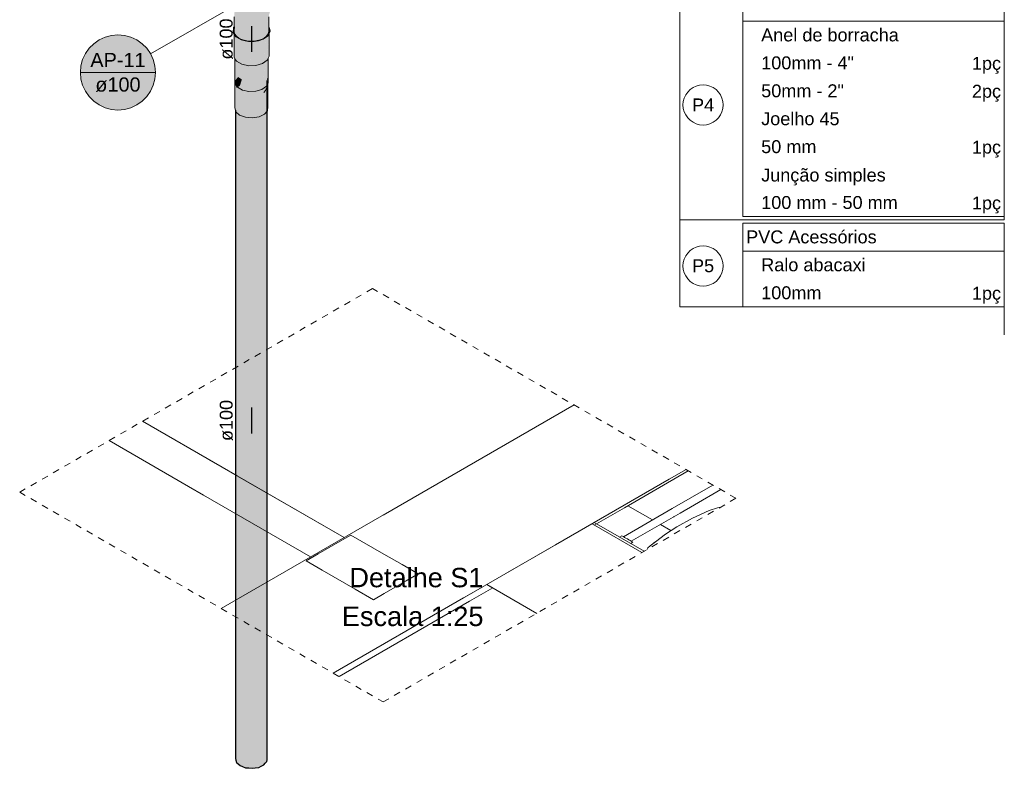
# Model space of a CAD drawing. Header units: millimetres. Extents: x -261 to 187, y -214 to 106.
# Tile 233 of 256: x -163 to -148, y -156 to -145. Entities that reach past the tile are written whole.
import ezdxf

# ---------------------------------------------------------------- set-up
doc = ezdxf.new("R2010")
doc.units = ezdxf.units.MM
doc.header["$LTSCALE"] = 0.005
doc.header["$MEASUREMENT"] = 0
doc.linetypes.add('JIS_02_2.0', pattern=[0.3, 0.2, -0.1])
doc.linetypes.add('NULL', pattern=[0])
doc.layers.get('0').update_dxf_attribs({"lineweight": 18})
for name, color, linetype, lineweight in [('AP-Colunas', 4, 'Continuous', 13), ('AP-Condutos', 4, 'Continuous', 25), ('AP-Conexões Ar condicionado', 9, 'Continuous', 18), ('AP-Indicação coluna', 5, 'Continuous', 13), ('AP-Sentido conduto', 9, 'Continuous', 30), ('AP-Textos conduto', 7, 'Continuous', 9), ('DI-Indicação peça', 7, 'Continuous', 15), ('DI-Tabelas', 7, 'Continuous', 13), ('DI-Títulos', 3, 'Continuous', 9), ('DI-Área do detalhe', 7, 'JIS_02_2.0', 9), ('IFC-Elemento terminal-Contorno', 9, 'Continuous', 5), ('IFC-Laje-Contorno', 9, 'Continuous', 5), ('IFC-Parede padrão-Contorno', 9, 'Continuous', 5), ('IFC-Parede-Contorno', 9, 'Continuous', 5), ('IFC-Pilar-Contorno', 9, 'Continuous', 5), ('IFC-Viga-Contorno', 9, 'Continuous', 5)]:
    doc.layers.add(name, color=color, linetype=linetype, lineweight=lineweight)
doc.styles.add('Arial', font='arial.ttf')

msp = doc.modelspace()

# ---------------------------------------------------------------- hatches: boundary and pattern name
at = {"layer": 'AP-Colunas', "linetype": 'Continuous'}
for points in [[(-159.706, -144.924), (-159.697, -144.965), (-159.67, -145.002), (-159.628, -145.034), (-159.572, -145.059), (-159.507, -145.075), (-159.437, -145.08), (-159.367, -145.075), (-159.302, -145.059), (-159.246, -145.034), (-159.204, -145.002), (-159.204, -144.78), (-159.246, -144.812), (-159.302, -144.837), (-159.367, -144.852), (-159.437, -144.857), (-159.367, -144.852), (-159.302, -144.837), (-159.246, -144.812), (-159.204, -144.78), (-159.177, -144.742), (-159.163, -144.66), (-159.185, -144.677), (-159.228, -144.73), (-159.282, -144.737), (-159.343, -144.793), (-159.282, -144.737), (-159.228, -144.73), (-159.185, -144.677), (-159.217, -144.641), (-159.185, -144.677), (-159.163, -144.66), (-159.143, -144.604), (-159.119, -144.556), (-159.125, -144.562), (-159.157, -144.619), (-159.161, -144.585), (-159.125, -144.562), (-159.112, -144.515), (-159.103, -144.443), (-159.133, -144.505), (-159.103, -144.443), (-159.179, -144.531), (-159.103, -144.443), (-159.107, -144.478), (-159.112, -144.515), (-159.085, -144.485), (-159.101, -144.503), (-159.112, -144.515), (-159.086, -144.498), (-159.09, -144.501), (-159.112, -144.515), (-159.091, -144.503), (-159.112, -144.515), (-159.113, -144.519), (-159.115, -144.526), (-159.117, -144.533), (-159.099, -144.517), (-159.098, -144.517), (-159.105, -144.518), (-159.098, -144.517), (-159.098, -144.516), (-159.103, -144.516), (-159.108, -144.515), (-159.103, -144.516), (-159.098, -144.516), (-159.095, -144.509), (-159.094, -144.508), (-159.092, -144.504), (-159.094, -144.508), (-159.095, -144.509), (-159.098, -144.516), (-159.098, -144.517), (-159.099, -144.517), (-159.117, -144.533), (-159.118, -144.536), (-159.099, -144.518), (-159.099, -144.518), (-159.099, -144.518), (-159.097, -144.516), (-159.091, -144.506), (-159.097, -144.516), (-159.099, -144.518), (-159.118, -144.536), (-159.1, -144.519), (-159.097, -144.517), (-159.095, -144.515), (-159.085, -144.505), (-159.085, -144.505), (-159.086, -144.502), (-159.085, -144.505), (-159.086, -144.502), (-159.087, -144.5), (-159.086, -144.502), (-159.085, -144.505), (-159.085, -144.501), (-159.085, -144.505), (-159.085, -144.505), (-159.095, -144.515), (-159.097, -144.517), (-159.085, -144.506), (-159.097, -144.517), (-159.1, -144.519), (-159.104, -144.527), (-159.113, -144.545), (-159.104, -144.527), (-159.1, -144.519), (-159.118, -144.536), (-159.125, -144.562), (-159.115, -144.55), (-159.069, -144.493), (-159.082, -144.502), (-159.084, -144.5), (-159.085, -144.499), (-159.084, -144.5), (-159.077, -144.495), (-159.077, -144.495), (-159.081, -144.496), (-159.077, -144.495), (-159.077, -144.495), (-159.084, -144.5), (-159.082, -144.502), (-159.077, -144.494), (-159.076, -144.494), (-159.077, -144.494), (-159.082, -144.502), (-159.069, -144.493), (-159.073, -144.494), (-159.073, -144.493), (-159.073, -144.494), (-159.069, -144.493), (-159.068, -144.492), (-159.068, -144.49), (-159.07, -144.491), (-159.071, -144.491), (-159.07, -144.491), (-159.072, -144.491), (-159.07, -144.491), (-159.068, -144.49), (-159.069, -144.49), (-159.069, -144.49), (-159.069, -144.49), (-159.071, -144.49), (-159.071, -144.49), (-159.072, -144.491), (-159.071, -144.49), (-159.071, -144.49), (-159.069, -144.49), (-159.071, -144.49), (-159.072, -144.489), (-159.074, -144.491), (-159.072, -144.489), (-159.071, -144.49), (-159.069, -144.49), (-159.071, -144.489), (-159.072, -144.489), (-159.073, -144.489), (-159.068, -144.49), (-159.059, -144.48), (-159.056, -144.453), (-159.059, -144.48), (-158.995, -144.427), (-158.976, -144.385), (-159.031, -144.389), (-158.976, -144.385), (-158.969, -144.332), (-158.976, -144.271), (-159.052, -144.339), (-158.976, -144.271), (-158.995, -144.207), (-159.034, -144.258), (-158.995, -144.207), (-159.025, -144.144), (-159.102, -144.213), (-159.103, -144.294), (-159.152, -144.397), (-159.103, -144.294), (-159.169, -144.346), (-159.235, -144.402), (-159.236, -144.498), (-159.281, -144.621), (-159.346, -144.715), (-159.416, -144.757), (-159.482, -144.799), (-159.507, -144.852), (-159.482, -144.799), (-159.416, -144.757), (-159.346, -144.715), (-159.281, -144.621), (-159.236, -144.498), (-159.235, -144.402), (-159.285, -144.47), (-159.322, -144.546), (-159.356, -144.632), (-159.397, -144.686), (-159.356, -144.632), (-159.322, -144.546), (-159.285, -144.47), (-159.36, -144.513), (-159.41, -144.614), (-159.467, -144.634), (-159.488, -144.717), (-159.554, -144.744), (-159.572, -144.837), (-159.554, -144.744), (-159.488, -144.717), (-159.467, -144.634), (-159.41, -144.614), (-159.36, -144.513), (-159.285, -144.47), (-159.235, -144.402), (-159.169, -144.346), (-159.103, -144.294), (-159.102, -144.213), (-159.222, -144.289), (-159.275, -144.366), (-159.327, -144.439), (-159.275, -144.366), (-159.222, -144.289), (-159.102, -144.213), (-159.025, -144.144), (-159.099, -144.134), (-159.173, -144.17), (-159.258, -144.232), (-159.297, -144.299), (-159.34, -144.37), (-159.396, -144.474), (-159.44, -144.555), (-159.396, -144.474), (-159.34, -144.37), (-159.297, -144.299), (-159.258, -144.232), (-159.329, -144.24), (-159.363, -144.313), (-159.408, -144.398), (-159.46, -144.481), (-159.494, -144.563), (-159.46, -144.481), (-159.408, -144.398), (-159.363, -144.313), (-159.329, -144.24), (-159.43, -144.334), (-159.473, -144.41), (-159.515, -144.492), (-159.54, -144.617), (-159.515, -144.492), (-159.473, -144.41), (-159.43, -144.334), (-159.329, -144.24), (-159.258, -144.232), (-159.173, -144.17), (-159.099, -144.134), (-159.025, -144.144), (-159.065, -144.086), (-159.182, -144.1), (-159.285, -144.175), (-159.182, -144.1), (-159.065, -144.086), (-159.111, -144.038), (-159.16, -144.002), (-159.207, -144.036), (-159.281, -144.09), (-159.337, -144.15), (-159.394, -144.209), (-159.442, -144.28), (-159.491, -144.351), (-159.528, -144.428), (-159.491, -144.351), (-159.442, -144.28), (-159.394, -144.209), (-159.337, -144.15), (-159.281, -144.09), (-159.207, -144.036), (-159.16, -144.002), (-159.209, -143.981), (-159.255, -143.976), (-159.297, -144.032), (-159.382, -144.119), (-159.297, -144.032), (-159.255, -143.976), (-159.275, -143.982), (-159.295, -143.989), (-159.31, -144.011), (-159.365, -144.053), (-159.43, -144.124), (-159.443, -144.175), (-159.499, -144.294), (-159.575, -144.407), (-159.565, -144.506), (-159.575, -144.407), (-159.624, -144.532), (-159.588, -144.584), (-159.612, -144.663), (-159.621, -144.754), (-159.612, -144.663), (-159.588, -144.584), (-159.624, -144.532), (-159.637, -144.61), (-159.624, -144.532), (-159.575, -144.407), (-159.499, -144.294), (-159.443, -144.175), (-159.499, -144.239), (-159.555, -144.321), (-159.499, -144.239), (-159.443, -144.175), (-159.43, -144.124), (-159.494, -144.189), (-159.566, -144.286), (-159.628, -144.41), (-159.63, -144.471), (-159.666, -144.548), (-159.668, -144.671), (-159.666, -144.548), (-159.63, -144.471), (-159.628, -144.41), (-159.669, -144.495), (-159.628, -144.41), (-159.566, -144.286), (-159.494, -144.189), (-159.43, -144.124), (-159.365, -144.053), (-159.363, -144.052), (-159.31, -144.011), (-159.353, -144.034), (-159.31, -144.011), (-159.295, -143.989), (-159.349, -144.026), (-159.382, -144.049), (-159.465, -144.133), (-159.382, -144.049), (-159.436, -144.097), (-159.485, -144.148), (-159.539, -144.218), (-159.606, -144.326), (-159.662, -144.453), (-159.694, -144.576), (-159.694, -144.644), (-159.694, -144.576), (-159.706, -144.702), (-159.697, -144.742), (-159.67, -144.78), (-159.628, -144.812), (-159.652, -144.793), (-159.666, -144.808), (-159.652, -144.793), (-159.67, -144.78), (-159.67, -144.813), (-159.67, -144.78), (-159.692, -144.755), (-159.694, -144.774), (-159.688, -144.833), (-159.694, -144.774), (-159.697, -144.809), (-159.697, -144.844), (-159.697, -144.809), (-159.701, -144.848), (-159.702, -144.863), (-159.701, -144.848), (-159.697, -144.809), (-159.694, -144.774), (-159.692, -144.755), (-159.67, -144.78), (-159.692, -144.75), (-159.697, -144.742), (-159.703, -144.85), (-159.705, -144.893), (-159.703, -144.85), (-159.697, -144.742), (-159.702, -144.72), (-159.705, -144.751), (-159.702, -144.72), (-159.706, -144.702), (-159.706, -144.764), (-159.706, -144.854), (-159.706, -144.911)], [(-159.168, -144.924), (-159.168, -144.892), (-159.168, -144.851), (-159.168, -144.702), (-159.177, -144.742), (-159.172, -144.834), (-159.177, -144.742), (-159.192, -144.763), (-159.182, -144.797), (-159.177, -144.818), (-159.182, -144.797), (-159.177, -144.859), (-159.173, -144.871), (-159.17, -144.885), (-159.173, -144.871), (-159.177, -144.859), (-159.182, -144.797), (-159.185, -144.789), (-159.186, -144.796), (-159.185, -144.789), (-159.186, -144.784), (-159.192, -144.763), (-159.189, -144.795), (-159.187, -144.807), (-159.189, -144.795), (-159.192, -144.763), (-159.2, -144.774), (-159.193, -144.798), (-159.191, -144.806), (-159.193, -144.798), (-159.2, -144.774), (-159.195, -144.821), (-159.189, -144.815), (-159.195, -144.821), (-159.19, -144.824), (-159.186, -144.827), (-159.181, -144.844), (-159.186, -144.827), (-159.19, -144.824), (-159.195, -144.821), (-159.197, -144.863), (-159.195, -144.821), (-159.2, -144.774), (-159.204, -144.78), (-159.201, -144.849), (-159.204, -144.78), (-159.204, -144.86), (-159.202, -144.894), (-159.204, -144.86), (-159.204, -144.905), (-159.204, -145.002), (-159.177, -144.965)]]:
    msp.add_hatch(color=4, dxfattribs=at).paths.add_polyline_path(points)
at = {"layer": 'AP-Condutos', "linetype": 'Continuous'}
for points in [[(-159.192, -156.159), (-159.192, -145.686), (-159.197, -156.219), (-159.194, -156.192)], [(-159.667, -145.783), (-159.616, -146.225), (-159.614, -145.851)], [(-159.424, -145.869), (-159.424, -146.264), (-159.328, -146.249)], [(-159.686, -146.162), (-159.686, -156.174), (-159.67, -146.199), (-159.67, -146.176), (-159.671, -146.175), (-159.679, -146.169), (-159.686, -146.143)], [(-159.67, -146.176), (-159.686, -156.174), (-159.679, -156.201), (-159.67, -156.233), (-159.67, -146.177), (-159.67, -146.176)], [(-159.198, -146.166), (-159.199, -146.167), (-159.244, -156.272), (-159.223, -156.248), (-159.197, -156.219), (-159.197, -146.164)], [(-159.199, -146.192), (-159.199, -146.167), (-159.236, -146.209), (-159.244, -146.213), (-159.244, -146.218), (-159.244, -156.272)], [(-159.197, -156.219), (-159.192, -146.159), (-159.197, -146.164)], [(-159.67, -146.202), (-159.67, -156.233), (-159.616, -146.225), (-159.616, -146.222), (-159.62, -146.221), (-159.67, -146.177)], [(-159.615, -146.223), (-159.616, -146.222), (-159.67, -156.233), (-159.644, -156.256), (-159.613, -156.283), (-159.53, -146.254), (-159.613, -146.223)], [(-159.528, -146.255), (-159.53, -146.254), (-159.613, -156.283), (-159.574, -156.298), (-159.527, -156.316), (-159.48, -156.32), (-159.424, -156.325), (-159.424, -146.264), (-159.427, -146.264), (-159.428, -146.264), (-159.527, -146.255)], [(-159.327, -146.249), (-159.328, -146.249), (-159.424, -146.264), (-159.424, -156.325), (-159.379, -156.318), (-159.324, -156.31), (-159.324, -146.249)], [(-159.246, -146.213), (-159.247, -146.214), (-159.324, -156.31), (-159.288, -156.293), (-159.244, -156.272), (-159.244, -146.213)], [(-159.247, -146.237), (-159.247, -146.214), (-159.32, -146.248), (-159.324, -146.249), (-159.324, -146.25), (-159.324, -156.31)]]:
    msp.add_hatch(color=151, dxfattribs=at).paths.add_polyline_path(points)
at = {"layer": 'AP-Conexões Ar condicionado', "linetype": 'Continuous'}
for points in [[(-159.713, -144.894), (-159.707, -144.866), (-159.716, -144.865), (-159.717, -144.879), (-159.722, -144.931), (-159.722, -144.934), (-159.719, -144.934), (-159.708, -144.933), (-159.707, -144.921), (-159.72, -144.932), (-159.707, -144.921), (-159.706, -144.911), (-159.702, -144.867), (-159.706, -144.866), (-159.707, -144.866), (-159.721, -144.931)], [(-159.164, -144.916), (-159.168, -144.916), (-159.225, -144.955), (-159.229, -144.969), (-159.189, -144.981), (-159.437, -144.908), (-159.705, -144.932), (-159.707, -144.933), (-159.707, -144.951), (-159.707, -144.951), (-159.707, -144.951), (-159.707, -144.956), (-159.704, -144.955), (-159.7, -144.954), (-159.704, -144.955), (-159.697, -144.965), (-159.704, -144.955), (-159.707, -144.956), (-159.695, -144.974), (-159.691, -144.973), (-159.695, -144.974), (-159.683, -144.993), (-159.681, -144.994), (-159.683, -144.993), (-159.679, -144.998), (-159.676, -144.997), (-159.674, -144.997), (-159.676, -144.997), (-159.67, -145.002), (-159.676, -144.997), (-159.679, -144.998), (-159.669, -145.004), (-159.663, -145.007), (-159.668, -145.004), (-159.663, -145.007), (-159.679, -144.998), (-159.707, -144.956), (-159.707, -144.964), (-159.707, -144.956), (-159.707, -144.951), (-159.707, -144.933), (-159.719, -144.934), (-159.722, -144.934), (-159.722, -144.946), (-159.707, -144.968), (-159.679, -145.01), (-159.67, -145.015), (-159.595, -145.059), (-159.628, -145.034), (-159.632, -145.031), (-159.628, -145.034), (-159.595, -145.059), (-159.594, -145.049), (-159.595, -145.059), (-159.594, -145.059), (-159.594, -145.049), (-159.594, -145.047), (-159.594, -145.049), (-159.594, -145.054), (-159.572, -145.059), (-159.57, -145.059), (-159.572, -145.059), (-159.594, -145.054), (-159.594, -145.059), (-159.563, -145.063), (-159.549, -145.064), (-159.594, -145.059), (-159.535, -145.072), (-159.517, -145.074), (-159.507, -145.075), (-159.517, -145.074), (-159.535, -145.072), (-159.482, -145.084), (-159.482, -145.08), (-159.482, -145.076), (-159.482, -145.083), (-159.469, -145.082), (-159.476, -145.077), (-159.482, -145.072), (-159.476, -145.077), (-159.469, -145.082), (-159.445, -145.079), (-159.469, -145.082), (-159.482, -145.083), (-159.482, -145.084), (-159.411, -145.082), (-159.436, -145.08), (-159.437, -145.08), (-159.436, -145.08), (-159.411, -145.082), (-159.422, -145.079), (-159.363, -145.068), (-159.422, -145.079), (-159.411, -145.082), (-159.396, -145.081), (-159.363, -145.08), (-159.367, -145.075), (-159.363, -145.08), (-159.363, -145.074), (-159.363, -145.074), (-159.363, -145.08), (-159.321, -145.064), (-159.363, -145.08), (-159.327, -145.07), (-159.317, -145.063), (-159.256, -145.037), (-159.317, -145.063), (-159.327, -145.07), (-159.256, -145.049), (-159.302, -145.059), (-159.256, -145.049), (-159.256, -145.048), (-159.256, -145.039), (-159.256, -145.042), (-159.246, -145.034), (-159.256, -145.042), (-159.256, -145.049), (-159.232, -145.028), (-159.234, -145.029), (-159.232, -145.028), (-159.213, -145.009), (-159.232, -145.028), (-159.206, -145.005), (-159.204, -145.002), (-159.2, -144.997), (-159.204, -145.002), (-159.206, -145.005), (-159.193, -144.994), (-159.181, -144.983), (-159.177, -144.965), (-159.181, -144.983), (-159.176, -144.963), (-159.181, -144.983), (-159.168, -144.955), (-159.164, -144.948), (-159.163, -144.946), (-159.164, -144.947), (-159.167, -144.951), (-159.168, -144.952), (-159.167, -144.951), (-159.164, -144.947), (-159.163, -144.946), (-159.15, -144.917), (-159.164, -144.916), (-159.168, -144.929)], [(-159.716, -144.865), (-159.706, -144.866), (-159.706, -144.854)], [(-159.707, -144.933), (-159.707, -144.921), (-159.708, -144.933)], [(-159.706, -144.92), (-159.707, -144.921), (-159.707, -144.951), (-159.707, -144.951), (-159.706, -144.952), (-159.686, -144.98), (-159.706, -144.923), (-159.706, -144.922), (-159.706, -144.923), (-159.686, -144.98), (-159.67, -145.003), (-159.669, -145.003), (-159.667, -144.982), (-159.668, -145.004), (-159.667, -145.005), (-159.61, -145.042), (-159.609, -145.042), (-159.591, -145.05), (-159.586, -145.053), (-159.554, -145.063), (-159.503, -145.075), (-159.586, -145.028), (-159.503, -145.075), (-159.495, -145.075), (-159.487, -145.076), (-159.48, -145.077), (-159.437, -145.08), (-159.48, -145.052), (-159.437, -145.08), (-159.391, -145.076), (-159.374, -145.075), (-159.367, -145.075), (-159.367, -145.074), (-159.367, -145.048), (-159.367, -145.074), (-159.364, -145.074), (-159.31, -145.061), (-159.289, -145.053), (-159.272, -145.045), (-159.265, -145.043), (-159.246, -145.034), (-159.229, -145.021), (-159.265, -145.018), (-159.229, -145.021), (-159.204, -145.002), (-159.198, -144.994), (-159.194, -144.988), (-159.179, -144.968), (-159.177, -144.965), (-159.177, -144.965), (-159.168, -144.924), (-159.167, -144.951), (-159.165, -144.913), (-159.168, -144.918), (-159.165, -144.913), (-159.164, -144.904), (-159.168, -144.892), (-159.213, -144.903), (-159.168, -144.904), (-159.168, -144.911), (-159.168, -144.904), (-159.213, -144.903), (-159.226, -144.958), (-159.194, -144.967), (-159.437, -144.896), (-159.701, -144.855), (-159.706, -144.911), (-159.707, -144.921)], [(-159.164, -144.96), (-159.15, -144.929), (-159.15, -144.917), (-159.164, -144.948), (-159.164, -144.954), (-159.164, -144.948), (-159.181, -144.983), (-159.256, -145.049), (-159.181, -144.995)], [(-159.166, -144.965), (-159.164, -144.904), (-159.168, -144.969), (-159.179, -145.138), (-159.194, -145.374), (-159.179, -145.342), (-159.164, -145.31), (-159.164, -144.96), (-159.164, -144.904)], [(-159.164, -144.863), (-159.168, -144.851), (-159.168, -144.863), (-159.168, -144.892), (-159.164, -144.904), (-159.164, -144.91), (-159.164, -144.907), (-159.164, -144.91), (-159.164, -144.916), (-159.161, -144.916), (-159.162, -144.9), (-159.161, -144.916), (-159.15, -144.917), (-159.158, -144.884)], [(-159.707, -145.327), (-159.707, -144.994), (-159.706, -144.975), (-159.706, -144.969), (-159.707, -144.968), (-159.707, -144.974), (-159.707, -144.994)], [(-159.706, -145.319), (-159.706, -144.969), (-159.707, -145.327)], [(-159.707, -145.327), (-159.693, -145.349), (-159.667, -145.388), (-159.667, -145.018), (-159.668, -145.017), (-159.669, -145.016), (-159.667, -144.982), (-159.671, -145.015), (-159.693, -145.204)], [(-159.706, -144.995), (-159.706, -145.319), (-159.671, -145.022), (-159.676, -145.012), (-159.679, -145.01), (-159.681, -145.009), (-159.679, -145.01), (-159.699, -144.981), (-159.706, -144.969), (-159.706, -144.975)], [(-159.671, -145.022), (-159.671, -145.015), (-159.674, -145.013), (-159.676, -145.012)], [(-159.667, -145.043), (-159.667, -145.388), (-159.593, -145.06), (-159.594, -145.06), (-159.594, -145.059), (-159.594, -145.059), (-159.595, -145.059), (-159.594, -145.059), (-159.594, -145.059), (-159.595, -145.059), (-159.667, -145.018)], [(-159.593, -145.06), (-159.667, -145.388), (-159.586, -145.435), (-159.586, -145.061)], [(-159.593, -145.06), (-159.593, -145.06), (-159.594, -145.059)], [(-159.594, -145.06), (-159.594, -145.059), (-159.594, -145.059)], [(-159.586, -145.435), (-159.492, -145.094), (-159.489, -145.083), (-159.535, -145.072), (-159.543, -145.072), (-159.535, -145.072), (-159.548, -145.07), (-159.548, -145.071), (-159.548, -145.07), (-159.586, -145.061), (-159.586, -145.069)], [(-159.489, -145.083), (-159.586, -145.435), (-159.48, -145.458)], [(-159.489, -145.084), (-159.48, -145.458), (-159.48, -145.085), (-159.48, -145.084), (-159.482, -145.084), (-159.489, -145.083)], [(-159.377, -145.084), (-159.376, -145.081), (-159.411, -145.082), (-159.48, -145.084), (-159.48, -145.458)], [(-159.376, -145.081), (-159.48, -145.458), (-159.367, -145.455), (-159.367, -145.081)], [(-159.274, -145.054), (-159.367, -145.455), (-159.265, -145.425), (-159.265, -145.052)], [(-159.279, -145.078), (-159.274, -145.054), (-159.327, -145.07), (-159.363, -145.08), (-159.35, -145.08), (-159.345, -145.08), (-159.35, -145.08), (-159.363, -145.08), (-159.364, -145.08), (-159.367, -145.081), (-159.367, -145.082), (-159.367, -145.088), (-159.367, -145.455)], [(-159.2, -145.009), (-159.265, -145.425), (-159.194, -145.374), (-159.194, -145.005), (-159.198, -145.008)], [(-159.265, -145.425), (-159.204, -145.034), (-159.201, -145.014), (-159.2, -145.009), (-159.217, -145.021), (-159.218, -145.022), (-159.256, -145.049), (-159.232, -145.042), (-159.22, -145.038), (-159.232, -145.042), (-159.256, -145.049), (-159.265, -145.052), (-159.265, -145.056), (-159.265, -145.088)], [(-159.17, -144.987), (-159.168, -144.969), (-159.181, -144.995), (-159.177, -144.993), (-159.181, -144.995), (-159.184, -144.998), (-159.187, -145), (-159.187, -145.008), (-159.187, -145), (-159.194, -145.024), (-159.194, -145.039), (-159.194, -145.374)], [(-159.194, -145.024), (-159.187, -145), (-159.194, -145.005)], [(-159.693, -145.732), (-159.687, -145.683), (-159.683, -145.644), (-159.656, -145.403), (-159.655, -145.395), (-159.662, -145.391), (-159.667, -145.388), (-159.691, -145.374), (-159.692, -145.374), (-159.691, -145.374), (-159.667, -145.388), (-159.692, -145.35), (-159.692, -145.349), (-159.692, -145.373), (-159.688, -145.659), (-159.692, -145.373), (-159.692, -145.373), (-159.692, -145.373), (-159.692, -145.349), (-159.693, -145.349), (-159.693, -145.373), (-159.693, -145.675), (-159.693, -145.695)], [(-159.687, -145.683), (-159.693, -145.732), (-159.686, -145.742), (-159.654, -145.79), (-159.578, -145.834), (-159.578, -145.448), (-159.578, -145.461), (-159.578, -145.834), (-159.523, -145.459), (-159.522, -145.449), (-159.573, -145.437), (-159.578, -145.436), (-159.58, -145.436), (-159.586, -145.465), (-159.58, -145.438), (-159.58, -145.436), (-159.586, -145.435), (-159.596, -145.433), (-159.586, -145.435), (-159.597, -145.429), (-159.61, -145.429), (-159.597, -145.429), (-159.612, -145.42), (-159.635, -145.406), (-159.615, -145.428), (-159.635, -145.406), (-159.617, -145.428), (-159.615, -145.43), (-159.617, -145.428), (-159.618, -145.428), (-159.617, -145.428), (-159.635, -145.406), (-159.654, -145.395), (-159.654, -145.419), (-159.654, -145.553), (-159.654, -145.612), (-159.654, -145.553), (-159.654, -145.395), (-159.655, -145.395), (-159.675, -145.618), (-159.679, -145.665), (-159.686, -145.68), (-159.679, -145.665), (-159.675, -145.618), (-159.655, -145.395), (-159.655, -145.395), (-159.683, -145.644), (-159.686, -145.669)], [(-159.209, -145.385), (-159.275, -145.825), (-159.207, -145.776), (-159.207, -145.383)], [(-159.213, -145.409), (-159.209, -145.385), (-159.265, -145.425), (-159.275, -145.428), (-159.275, -145.431), (-159.275, -145.825)], [(-159.192, -145.743), (-159.189, -145.658), (-159.182, -145.408), (-159.18, -145.344), (-159.181, -145.347), (-159.182, -145.357), (-159.192, -145.52), (-159.189, -145.657), (-159.192, -145.52), (-159.197, -145.618), (-159.192, -145.646), (-159.197, -145.618), (-159.207, -145.776)], [(-159.182, -145.366), (-159.181, -145.347), (-159.194, -145.374), (-159.207, -145.383), (-159.207, -145.402), (-159.207, -145.776)], [(-159.182, -145.693), (-159.182, -145.408), (-159.189, -145.658), (-159.192, -145.743), (-159.182, -145.723)], [(-159.179, -145.716), (-159.179, -145.711), (-159.179, -145.707), (-159.179, -145.342), (-159.179, -145.343), (-159.182, -145.694), (-159.182, -145.723), (-159.181, -145.72)], [(-159.18, -145.344), (-159.182, -145.408), (-159.182, -145.723), (-159.179, -145.343)], [(-159.48, -145.458), (-159.522, -145.449), (-159.578, -145.834)], [(-159.48, -145.458), (-159.578, -145.834), (-159.478, -145.856), (-159.37, -145.853), (-159.37, -145.455), (-159.373, -145.455), (-159.478, -145.458)], [(-159.282, -145.452), (-159.277, -145.428), (-159.367, -145.455), (-159.37, -145.455), (-159.37, -145.456), (-159.37, -145.853)], [(-159.277, -145.428), (-159.37, -145.853), (-159.275, -145.825), (-159.275, -145.428)], [(-159.696, -146.107), (-159.693, -145.737), (-159.693, -145.731), (-159.694, -145.731), (-159.693, -145.731), (-159.693, -145.71), (-159.693, -145.712), (-159.693, -145.711), (-159.693, -145.711), (-159.693, -145.709), (-159.693, -145.701), (-159.693, -145.701), (-159.693, -145.695), (-159.696, -145.701), (-159.696, -145.728), (-159.696, -145.73)], [(-159.696, -146.107), (-159.693, -146.056), (-159.693, -146.049), (-159.686, -145.907), (-159.68, -145.781), (-159.686, -145.907), (-159.686, -146.143), (-159.679, -146.169), (-159.679, -145.783), (-159.679, -146.169), (-159.637, -145.918), (-159.675, -145.778), (-159.679, -145.776), (-159.679, -145.784), (-159.679, -145.762), (-159.679, -145.776), (-159.675, -145.778), (-159.637, -145.918), (-159.662, -145.785), (-159.637, -145.918), (-159.624, -145.836), (-159.62, -145.814), (-159.62, -145.825), (-159.62, -146.221), (-159.598, -145.83), (-159.62, -146.221), (-159.533, -145.86), (-159.53, -145.848), (-159.53, -145.858), (-159.53, -146.254), (-159.504, -145.857), (-159.53, -146.254), (-159.426, -145.868), (-159.424, -145.858), (-159.424, -145.869), (-159.424, -146.264), (-159.322, -145.851), (-159.32, -145.842), (-159.362, -145.853), (-159.32, -145.842), (-159.32, -145.857), (-159.32, -145.962), (-159.32, -146.052), (-159.32, -146.248), (-159.258, -145.918), (-159.272, -145.901), (-159.312, -145.851), (-159.272, -145.901), (-159.258, -145.918), (-159.32, -146.248), (-159.236, -146.209), (-159.236, -145.871), (-159.236, -145.858), (-159.236, -145.803), (-159.25, -145.874), (-159.238, -145.814), (-159.236, -145.803), (-159.236, -145.84), (-159.236, -145.858), (-159.236, -145.86), (-159.232, -145.853), (-159.234, -145.834), (-159.232, -145.853), (-159.236, -145.86), (-159.236, -145.871), (-159.236, -146.055), (-159.2, -145.835), (-159.229, -145.854), (-159.2, -145.835), (-159.222, -145.839), (-159.231, -145.851), (-159.222, -145.839), (-159.2, -145.835), (-159.21, -145.825), (-159.214, -145.822), (-159.215, -145.821), (-159.224, -145.813), (-159.215, -145.821), (-159.214, -145.822), (-159.204, -145.802), (-159.197, -145.786), (-159.215, -145.793), (-159.197, -145.786), (-159.204, -145.802), (-159.214, -145.822), (-159.21, -145.825), (-159.2, -145.835), (-159.197, -145.809), (-159.195, -145.785), (-159.197, -145.809), (-159.2, -145.835), (-159.195, -145.806), (-159.2, -145.835), (-159.236, -146.055), (-159.236, -146.209), (-159.194, -145.804), (-159.192, -145.786), (-159.192, -145.786), (-159.236, -146.209), (-159.192, -146.158), (-159.187, -146.154), (-159.188, -145.772), (-159.188, -145.762), (-159.188, -145.772), (-159.187, -145.747), (-159.191, -145.777), (-159.192, -145.779), (-159.192, -145.779), (-159.192, -145.779), (-159.191, -145.777), (-159.19, -145.771), (-159.191, -145.773), (-159.192, -145.774), (-159.192, -145.774), (-159.194, -145.78), (-159.192, -145.774), (-159.192, -145.774), (-159.192, -145.766), (-159.193, -145.767), (-159.192, -145.766), (-159.192, -145.774), (-159.191, -145.773), (-159.19, -145.771), (-159.191, -145.765), (-159.192, -145.752), (-159.192, -145.765), (-159.192, -145.752), (-159.191, -145.765), (-159.19, -145.765), (-159.191, -145.765), (-159.19, -145.771), (-159.189, -145.764), (-159.187, -145.747), (-159.188, -145.762), (-159.188, -145.772), (-159.187, -145.772), (-159.187, -145.762), (-159.187, -145.772), (-159.188, -145.772), (-159.187, -146.154), (-159.183, -145.763), (-159.187, -146.154), (-159.182, -146.092), (-159.182, -145.762), (-159.182, -145.731), (-159.182, -145.724), (-159.186, -145.732), (-159.186, -145.732), (-159.191, -145.742), (-159.191, -145.742), (-159.192, -145.743), (-159.192, -145.747), (-159.195, -145.751), (-159.2, -145.761), (-159.204, -145.775), (-159.213, -145.79), (-159.207, -145.776), (-159.224, -145.789), (-159.227, -145.791), (-159.227, -145.791), (-159.241, -145.801), (-159.257, -145.812), (-159.268, -145.823), (-159.307, -145.848), (-159.268, -145.823), (-159.275, -145.825), (-159.299, -145.832), (-159.304, -145.833), (-159.322, -145.839), (-159.346, -145.846), (-159.37, -145.853), (-159.398, -145.854), (-159.403, -145.854), (-159.424, -145.854), (-159.451, -145.855), (-159.478, -145.856), (-159.503, -145.85), (-159.528, -145.845), (-159.553, -145.839), (-159.578, -145.834), (-159.597, -145.823), (-159.616, -145.812), (-159.635, -145.801), (-159.654, -145.79), (-159.664, -145.775), (-159.674, -145.761), (-159.683, -145.747), (-159.685, -145.744), (-159.686, -145.742), (-159.686, -145.762), (-159.686, -145.742), (-159.686, -145.742), (-159.686, -145.76), (-159.693, -146.041), (-159.686, -145.736), (-159.693, -146), (-159.686, -145.76), (-159.686, -145.742), (-159.69, -145.737), (-159.693, -145.732), (-159.693, -145.733), (-159.693, -145.739), (-159.693, -145.733), (-159.693, -145.732), (-159.693, -145.712), (-159.693, -145.71), (-159.693, -145.731), (-159.693, -145.738), (-159.693, -146.013), (-159.693, -145.71)], [(-159.693, -145.711), (-159.693, -145.695), (-159.693, -145.695), (-159.693, -145.677), (-159.693, -145.676), (-159.693, -145.675), (-159.693, -145.675), (-159.693, -145.676), (-159.693, -145.695), (-159.693, -145.731)], [(-159.673, -145.762), (-159.673, -145.779), (-159.654, -145.79), (-159.653, -145.79), (-159.652, -145.791), (-159.616, -145.768), (-159.585, -145.67), (-159.644, -145.632), (-159.689, -145.686), (-159.673, -145.723), (-159.686, -145.693), (-159.686, -145.733), (-159.682, -145.749), (-159.673, -145.804)], [(-159.204, -145.802), (-159.192, -145.779), (-159.192, -145.755), (-159.192, -145.746), (-159.192, -145.743), (-159.192, -145.676), (-159.198, -145.757), (-159.19, -145.654), (-159.204, -145.736), (-159.222, -145.719), (-159.247, -145.717), (-159.253, -145.809), (-159.25, -145.807), (-159.253, -145.809), (-159.247, -145.717), (-159.276, -145.73), (-159.254, -145.81), (-159.276, -145.73), (-159.303, -145.756), (-159.255, -145.811), (-159.303, -145.756), (-159.325, -145.791), (-159.256, -145.812), (-159.325, -145.791), (-159.413, -145.756), (-159.504, -145.713), (-159.616, -145.768), (-159.58, -145.833), (-159.533, -145.804), (-159.58, -145.833), (-159.578, -145.834), (-159.533, -145.86), (-159.533, -145.844), (-159.533, -145.858), (-159.486, -145.856), (-159.483, -145.855), (-159.478, -145.856), (-159.435, -145.866), (-159.435, -145.855), (-159.435, -145.825), (-159.435, -145.855), (-159.435, -145.872), (-159.383, -145.857), (-159.388, -145.853), (-159.377, -145.853), (-159.37, -145.853), (-159.337, -145.829), (-159.258, -145.813), (-159.337, -145.829), (-159.37, -145.853), (-159.383, -145.857), (-159.435, -145.887), (-159.413, -145.931), (-159.325, -145.886), (-159.303, -145.896), (-159.276, -145.891), (-159.247, -145.871), (-159.222, -145.839), (-159.204, -145.802), (-159.254, -145.814), (-159.337, -145.863), (-159.337, -145.852), (-159.337, -145.843), (-159.337, -145.863), (-159.278, -145.826), (-159.337, -145.863), (-159.285, -145.832), (-159.275, -145.825), (-159.262, -145.816), (-159.275, -145.825), (-159.285, -145.832), (-159.27, -145.823), (-159.254, -145.814), (-159.24, -145.8), (-159.254, -145.814), (-159.221, -145.806), (-159.229, -145.792), (-159.199, -145.76), (-159.229, -145.792), (-159.204, -145.771), (-159.207, -145.776), (-159.229, -145.792), (-159.221, -145.806), (-159.203, -145.773), (-159.221, -145.806), (-159.204, -145.802), (-159.199, -145.771), (-159.198, -145.766)], [(-159.192, -145.676), (-159.192, -145.746), (-159.19, -145.654)], [(-159.191, -145.742), (-159.191, -145.743), (-159.192, -145.746), (-159.188, -145.736), (-159.182, -145.693), (-159.19, -145.654), (-159.191, -145.743)], [(-159.179, -145.709), (-159.179, -145.707), (-159.179, -145.71), (-159.179, -145.71), (-159.179, -145.711), (-159.179, -145.711)], [(-159.679, -146.169), (-159.62, -146.221), (-159.62, -145.814)], [(-159.62, -146.221), (-159.53, -146.254), (-159.53, -145.848)], [(-159.53, -146.254), (-159.424, -146.264), (-159.424, -145.858)], [(-159.424, -146.264), (-159.32, -146.248), (-159.32, -145.842)], [(-159.182, -145.724), (-159.183, -145.726), (-159.185, -145.728), (-159.188, -145.736), (-159.192, -145.755), (-159.19, -145.772), (-159.19, -145.771)], [(-159.182, -145.726), (-159.181, -145.72), (-159.181, -145.72), (-159.182, -145.723), (-159.182, -145.724), (-159.19, -145.771), (-159.189, -145.768), (-159.189, -145.768), (-159.182, -145.728), (-159.181, -145.72), (-159.181, -145.72), (-159.181, -145.72)], [(-159.182, -146.092), (-159.182, -145.761), (-159.182, -145.728), (-159.182, -145.731), (-159.182, -145.762)], [(-159.696, -146.107), (-159.686, -146.143), (-159.686, -145.907)]]:
    msp.add_hatch(color=140, dxfattribs=at).paths.add_polyline_path(points)
at = {"layer": 'AP-Indicação coluna', "linetype": 'Continuous'}
msp.add_hatch(color=161, dxfattribs=at).paths.add_polyline_path([(-160.921, -145.562), (-160.93, -145.461), (-160.956, -145.363), (-160.999, -145.271), (-161.057, -145.188), (-161.129, -145.117), (-161.212, -145.058), (-161.303, -145.016), (-161.401, -144.989), (-161.502, -144.981), (-161.603, -144.989), (-161.701, -145.016), (-161.793, -145.058), (-161.876, -145.117), (-161.947, -145.188), (-162.005, -145.271), (-162.048, -145.363), (-162.074, -145.461), (-162.083, -145.562), (-162.074, -145.663), (-162.048, -145.76), (-162.005, -145.852), (-161.947, -145.935), (-161.876, -146.007), (-161.793, -146.065), (-161.701, -146.108), (-161.603, -146.134), (-161.502, -146.143), (-161.401, -146.134), (-161.303, -146.108), (-161.212, -146.065), (-161.129, -146.007), (-161.057, -145.935), (-160.999, -145.852), (-160.956, -145.76), (-160.93, -145.663), (-160.921, -145.562)])
at = {"layer": 'AP-Sentido conduto', "linetype": 'Continuous'}
for points in [[(-159.437, -145.245), (-159.373, -145.004), (-159.502, -145.004)], [(-159.437, -151.145), (-159.373, -150.904), (-159.502, -150.904)]]:
    msp.add_hatch(color=7, dxfattribs=at).paths.add_polyline_path(points)

# ---------------------------------------------------------------- linework, layer by layer
for p in [(-152.814, -147.842), (-151.837, -149.188)]:
    msp.add_line(p, (-152.814, -149.188))
at = {"layer": 'AP-Colunas'}
for p, q in [((-159.706, -144.702), (-159.706, -144.764)), ((-159.706, -144.764), (-159.706, -144.854)), ((-159.168, -144.851), (-159.168, -144.702)), ((-159.706, -144.854), (-159.706, -144.911)), ((-159.706, -144.911), (-159.706, -144.924)), ((-159.706, -144.924), (-159.697, -144.965)), ((-159.177, -144.965), (-159.168, -144.924)), ((-159.168, -144.892), (-159.168, -144.851)), ((-159.168, -144.924), (-159.168, -144.892)), ((-159.697, -144.965), (-159.67, -145.002)), ((-159.67, -145.002), (-159.628, -145.034)), ((-159.628, -145.034), (-159.572, -145.059)), ((-159.572, -145.059), (-159.507, -145.075)), ((-159.507, -145.075), (-159.437, -145.08)), ((-159.437, -145.08), (-159.367, -145.075)), ((-159.367, -145.075), (-159.302, -145.059)), ((-159.302, -145.059), (-159.246, -145.034)), ((-159.246, -145.034), (-159.204, -145.002)), ((-159.204, -145.002), (-159.177, -144.965))]:
    msp.add_line(p, q, dxfattribs=at)
at = {"layer": 'AP-Condutos'}
for p, q in [((-159.192, -156.159), (-159.192, -145.686)), ((-159.686, -146.143), (-159.686, -146.162)), ((-159.686, -146.162), (-159.686, -156.174)), ((-159.686, -156.174), (-159.679, -156.201)), ((-159.679, -156.201), (-159.67, -156.233)), ((-159.223, -156.248), (-159.197, -156.219)), ((-159.197, -156.219), (-159.194, -156.192)), ((-159.194, -156.192), (-159.192, -156.159)), ((-159.67, -156.233), (-159.644, -156.256)), ((-159.644, -156.256), (-159.613, -156.283)), ((-159.613, -156.283), (-159.574, -156.298)), ((-159.574, -156.298), (-159.527, -156.316)), ((-159.527, -156.316), (-159.48, -156.32)), ((-159.48, -156.32), (-159.424, -156.325)), ((-159.424, -156.325), (-159.379, -156.318)), ((-159.379, -156.318), (-159.324, -156.31)), ((-159.324, -156.31), (-159.288, -156.293)), ((-159.288, -156.293), (-159.244, -156.272)), ((-159.244, -156.272), (-159.223, -156.248))]:
    msp.add_line(p, q, dxfattribs=at)
at = {"layer": 'AP-Conexões Ar condicionado'}
for p, q in [((-159.717, -144.879), (-159.722, -144.931)), ((-159.722, -144.931), (-159.722, -144.934)), ((-159.722, -144.934), (-159.722, -144.946)), ((-159.722, -144.946), (-159.707, -144.968)), ((-159.716, -144.865), (-159.717, -144.879)), ((-159.706, -144.854), (-159.716, -144.865)), ((-159.706, -144.911), (-159.707, -144.921)), ((-159.707, -144.921), (-159.707, -144.951)), ((-159.701, -144.855), (-159.706, -144.911)), ((-159.164, -144.863), (-159.168, -144.851)), ((-159.164, -144.904), (-159.168, -144.892)), ((-159.158, -144.884), (-159.164, -144.863)), ((-159.164, -144.96), (-159.164, -144.904)), ((-159.164, -144.96), (-159.15, -144.929)), ((-159.15, -144.917), (-159.158, -144.884)), ((-159.15, -144.929), (-159.15, -144.917)), ((-159.707, -144.968), (-159.679, -145.01)), ((-159.707, -144.968), (-159.707, -144.974)), ((-159.707, -144.974), (-159.707, -144.994)), ((-159.707, -144.994), (-159.707, -145.327)), ((-159.679, -145.01), (-159.67, -145.015)), ((-159.67, -145.015), (-159.595, -145.059)), ((-159.595, -145.059), (-159.594, -145.059)), ((-159.594, -145.059), (-159.535, -145.072)), ((-159.535, -145.072), (-159.482, -145.084)), ((-159.482, -145.084), (-159.411, -145.082)), ((-159.411, -145.082), (-159.396, -145.081)), ((-159.396, -145.081), (-159.363, -145.08)), ((-159.363, -145.08), (-159.327, -145.07)), ((-159.327, -145.07), (-159.256, -145.049)), ((-159.256, -145.049), (-159.181, -144.995)), ((-159.181, -144.995), (-159.164, -144.96)), ((-159.164, -145.31), (-159.164, -144.96)), ((-159.707, -145.327), (-159.693, -145.349)), ((-159.693, -145.349), (-159.667, -145.388)), ((-159.693, -145.349), (-159.693, -145.373)), ((-159.693, -145.373), (-159.693, -145.675)), ((-159.667, -145.388), (-159.586, -145.435)), ((-159.265, -145.425), (-159.194, -145.374)), ((-159.194, -145.374), (-159.179, -145.342)), ((-159.179, -145.342), (-159.164, -145.31)), ((-159.179, -145.707), (-159.179, -145.342)), ((-159.586, -145.435), (-159.48, -145.458)), ((-159.48, -145.458), (-159.367, -145.455)), ((-159.367, -145.455), (-159.265, -145.425)), ((-159.693, -145.695), (-159.696, -145.701)), ((-159.696, -145.701), (-159.696, -145.728)), ((-159.693, -145.675), (-159.693, -145.695)), ((-159.693, -145.675), (-159.693, -145.676)), ((-159.693, -145.676), (-159.693, -145.695)), ((-159.693, -145.695), (-159.693, -145.732)), ((-159.693, -145.695), (-159.693, -145.731)), ((-159.182, -145.693), (-159.19, -145.654)), ((-159.181, -145.72), (-159.179, -145.716)), ((-159.179, -145.711), (-159.179, -145.707)), ((-159.179, -145.709), (-159.179, -145.707)), ((-159.179, -145.711), (-159.179, -145.709)), ((-159.179, -145.716), (-159.179, -145.711)), ((-159.696, -145.728), (-159.696, -145.73)), ((-159.696, -145.73), (-159.696, -146.107)), ((-159.693, -145.732), (-159.686, -145.742)), ((-159.686, -145.742), (-159.654, -145.79)), ((-159.654, -145.79), (-159.578, -145.834)), ((-159.578, -145.834), (-159.478, -145.856)), ((-159.478, -145.856), (-159.37, -145.853)), ((-159.37, -145.853), (-159.275, -145.825)), ((-159.275, -145.825), (-159.207, -145.776)), ((-159.247, -145.871), (-159.222, -145.839)), ((-159.222, -145.839), (-159.204, -145.802)), ((-159.207, -145.776), (-159.192, -145.743)), ((-159.204, -145.802), (-159.192, -145.779)), ((-159.192, -145.743), (-159.182, -145.723)), ((-159.189, -145.768), (-159.182, -145.728)), ((-159.182, -145.723), (-159.181, -145.72)), ((-159.182, -145.728), (-159.181, -145.72)), ((-159.182, -145.761), (-159.182, -145.728)), ((-159.182, -146.092), (-159.182, -145.761)), ((-159.696, -146.107), (-159.686, -146.143)), ((-159.686, -146.143), (-159.679, -146.169)), ((-159.679, -146.169), (-159.62, -146.221)), ((-159.236, -146.209), (-159.192, -146.158)), ((-159.192, -146.158), (-159.187, -146.154)), ((-159.187, -146.154), (-159.182, -146.092)), ((-159.62, -146.221), (-159.53, -146.254)), ((-159.53, -146.254), (-159.424, -146.264)), ((-159.424, -146.264), (-159.32, -146.248)), ((-159.32, -146.248), (-159.236, -146.209))]:
    msp.add_line(p, q, dxfattribs=at)
at = {"layer": 'AP-Indicação coluna'}
for p, q in [((-160.998, -145.273), (-159.614, -144.482)), ((-162.083, -145.562), (-160.921, -145.562))]:
    msp.add_line(p, q, dxfattribs=at)
msp.add_lwpolyline([(-160.921, -145.562), (-160.93, -145.461), (-160.956, -145.363), (-160.999, -145.271), (-161.057, -145.188), (-161.129, -145.117), (-161.212, -145.058), (-161.303, -145.016), (-161.401, -144.989), (-161.502, -144.981), (-161.603, -144.989), (-161.701, -145.016), (-161.793, -145.058), (-161.876, -145.117), (-161.947, -145.188), (-162.005, -145.271), (-162.048, -145.363), (-162.074, -145.461), (-162.083, -145.562), (-162.074, -145.663), (-162.048, -145.76), (-162.005, -145.852), (-161.947, -145.935), (-161.876, -146.007), (-161.793, -146.065), (-161.701, -146.108), (-161.603, -146.134), (-161.502, -146.143), (-161.401, -146.134), (-161.303, -146.108), (-161.212, -146.065), (-161.129, -146.007), (-161.057, -145.935), (-160.999, -145.852), (-160.956, -145.76), (-160.93, -145.663), (-160.921, -145.562), (-160.921, -145.562)], dxfattribs=at)
at = {"layer": 'AP-Sentido conduto'}
for points in [[(-159.437, -144.845), (-159.437, -145.245)], [(-159.437, -150.745), (-159.437, -151.145)]]:
    msp.add_lwpolyline(points, dxfattribs=at)
at = {"layer": 'DI-Indicação peça'}
for points in [[(-152.142, -146.064), (-152.147, -146.01), (-152.161, -145.957), (-152.184, -145.908), (-152.215, -145.864), (-152.253, -145.826), (-152.297, -145.795), (-152.347, -145.772), (-152.399, -145.758), (-152.453, -145.753), (-152.507, -145.758), (-152.559, -145.772), (-152.608, -145.795), (-152.653, -145.826), (-152.691, -145.864), (-152.722, -145.908), (-152.745, -145.957), (-152.759, -146.01), (-152.764, -146.064), (-152.759, -146.118), (-152.745, -146.17), (-152.722, -146.219), (-152.691, -146.264), (-152.653, -146.302), (-152.608, -146.333), (-152.559, -146.356), (-152.507, -146.37), (-152.453, -146.375), (-152.399, -146.37), (-152.347, -146.356), (-152.297, -146.333), (-152.253, -146.302), (-152.215, -146.264), (-152.184, -146.219), (-152.161, -146.17), (-152.147, -146.118), (-152.142, -146.064)], [(-152.142, -148.554), (-152.147, -148.5), (-152.161, -148.448), (-152.184, -148.399), (-152.215, -148.355), (-152.253, -148.316), (-152.297, -148.285), (-152.347, -148.262), (-152.399, -148.248), (-152.453, -148.243), (-152.507, -148.248), (-152.559, -148.262), (-152.608, -148.285), (-152.653, -148.316), (-152.691, -148.355), (-152.722, -148.399), (-152.745, -148.448), (-152.759, -148.5), (-152.764, -148.554), (-152.759, -148.608), (-152.745, -148.661), (-152.722, -148.71), (-152.691, -148.754), (-152.653, -148.793), (-152.608, -148.824), (-152.559, -148.846), (-152.507, -148.861), (-152.453, -148.865), (-152.399, -148.861), (-152.347, -148.846), (-152.297, -148.824), (-152.253, -148.793), (-152.215, -148.754), (-152.184, -148.71), (-152.161, -148.661), (-152.147, -148.608), (-152.142, -148.554)]]:
    msp.add_lwpolyline(points, dxfattribs=at)
at = {"layer": 'DI-Tabelas'}
for p, q in [((-152.814, -147.842), (-152.814, -144.286)), ((-151.837, -144.768), (-151.837, -144.336)), ((-147.795, -144.286), (-147.795, -147.842)), ((-147.795, -144.336), (-147.795, -144.768)), ((-147.795, -144.768), (-151.837, -144.768)), ((-151.837, -145.2), (-151.837, -144.768)), ((-147.795, -144.768), (-147.795, -145.2)), ((-151.837, -145.632), (-151.837, -145.2)), ((-147.795, -145.2), (-147.795, -145.632)), ((-151.837, -146.064), (-151.837, -145.632)), ((-147.795, -145.632), (-147.795, -146.064)), ((-151.837, -146.496), (-151.837, -146.064)), ((-147.795, -146.064), (-147.795, -146.496)), ((-151.837, -146.928), (-151.837, -146.496)), ((-147.795, -146.496), (-147.795, -146.928)), ((-151.837, -147.36), (-151.837, -146.928)), ((-147.795, -146.928), (-147.795, -147.36)), ((-151.837, -147.792), (-151.837, -147.36)), ((-147.795, -147.36), (-147.795, -147.792)), ((-151.887, -147.842), (-152.814, -147.842)), ((-147.795, -147.842), (-151.887, -147.842)), ((-148.44, -147.792), (-151.837, -147.792)), ((-147.795, -147.792), (-148.44, -147.792)), ((-151.837, -148.324), (-151.837, -147.892)), ((-151.837, -147.892), (-147.795, -147.892)), ((-147.795, -147.892), (-147.795, -148.324)), ((-147.795, -148.324), (-151.837, -148.324)), ((-151.837, -148.756), (-151.837, -148.324)), ((-147.795, -148.324), (-147.795, -148.756)), ((-151.837, -149.188), (-151.837, -148.756)), ((-147.795, -148.756), (-147.795, -149.188)), ((-148.545, -149.188), (-151.837, -149.188)), ((-147.795, -149.188), (-148.545, -149.188)), ((-147.795, -149.188), (-147.795, -149.62))]:
    msp.add_line(p, q, dxfattribs=at)
at = {"layer": 'DI-Área do detalhe'}
msp.add_lwpolyline([(-157.401, -155.299), (-151.945, -152.149), (-157.565, -148.904), (-163.021, -152.054), (-157.401, -155.299)], dxfattribs=at)
at = {"layer": 'IFC-Elemento terminal-Contorno', "lineweight": 5}
for p, q in [((-152.93, -152.307), (-152.3, -151.944)), ((-152.586, -152.248), (-152.179, -152.014)), ((-152.809, -152.377), (-152.586, -152.248)), ((-153.684, -152.743), (-152.93, -152.307)), ((-153.563, -152.813), (-152.809, -152.377)), ((-152.732, -152.333), (-152.732, -152.333)), ((-152.732, -152.333), (-152.732, -152.333)), ((-152.732, -152.333), (-152.732, -152.333)), ((-152.618, -152.458), (-152.36, -152.336)), ((-152.36, -152.336), (-152.228, -152.295)), ((-152.228, -152.295), (-152.185, -152.288)), ((-152.194, -152.289), (-152.182, -152.286)), ((-152.905, -152.433), (-152.902, -152.431)), ((-152.861, -152.588), (-152.618, -152.458)), ((-153.191, -152.822), (-153.035, -152.701)), ((-153.035, -152.701), (-152.861, -152.588)), ((-153.745, -152.748), (-153.71, -152.728)), ((-153.707, -152.729), (-153.71, -152.728)), ((-153.699, -152.734), (-153.707, -152.729)), ((-153.685, -152.742), (-153.699, -152.734)), ((-153.667, -152.753), (-153.685, -152.742)), ((-153.646, -152.765), (-153.667, -152.753)), ((-153.624, -152.778), (-153.646, -152.765)), ((-153.601, -152.791), (-153.624, -152.778)), ((-153.58, -152.803), (-153.601, -152.791)), ((-153.563, -152.813), (-153.58, -152.803)), ((-153.572, -152.848), (-153.537, -152.828)), ((-153.549, -152.821), (-153.563, -152.813)), ((-153.54, -152.826), (-153.549, -152.821)), ((-153.537, -152.828), (-153.54, -152.826)), ((-153.27, -152.886), (-153.232, -152.854)), ((-153.27, -152.886), (-153.25, -152.869)), ((-153.25, -152.869), (-153.232, -152.854)), ((-153.232, -152.854), (-153.191, -152.822)), ((-153.232, -152.854), (-153.213, -152.839)), ((-153.213, -152.839), (-153.191, -152.822)), ((-153.319, -152.942), (-153.318, -152.937)), ((-153.318, -152.937), (-153.305, -152.916)), ((-153.305, -152.916), (-153.27, -152.886))]:
    msp.add_line(p, q, dxfattribs=at)
at = {"layer": 'IFC-Laje-Contorno', "lineweight": 5}
msp.add_line((-157.399, -152.407), (-154.448, -150.704), dxfattribs=at)
at = {"layer": 'IFC-Parede padrão-Contorno', "lineweight": 5}
for p, q in [((-159.89, -151.667), (-161.12, -150.957)), ((-160.41, -151.967), (-161.64, -151.257)), ((-159.66, -151.799), (-159.89, -151.667)), ((-158.003, -152.756), (-159.66, -151.799)), ((-153.668, -152.294), (-152.681, -151.724)), ((-152.975, -151.853), (-152.716, -151.704)), ((-160.18, -152.099), (-160.41, -151.967)), ((-158.523, -153.056), (-160.18, -152.099)), ((-154.135, -152.563), (-153.668, -152.294)), ((-155.475, -153.297), (-154.169, -152.543)), ((-153.398, -152.988), (-154.169, -152.543)), ((-153.363, -152.968), (-154.135, -152.523)), ((-155.026, -153.928), (-155.797, -153.483))]:
    msp.add_line(p, q, dxfattribs=at)
at = {"layer": 'IFC-Parede-Contorno', "lineweight": 5}
for p, q in [((-156.449, -151.859), (-154.448, -150.704)), ((-159.904, -153.854), (-156.449, -151.859)), ((-154.733, -152.868), (-152.975, -151.853)), ((-158.172, -154.854), (-154.733, -152.868)), ((-155.868, -153.524), (-155.798, -153.483)), ((-155.718, -153.529), (-155.798, -153.483)), ((-156.156, -153.689), (-155.868, -153.524)), ((-156.064, -153.742), (-155.777, -153.576)), ((-155.777, -153.576), (-155.706, -153.535)), ((-158.172, -154.854), (-156.156, -153.689)), ((-158.081, -154.906), (-156.064, -153.742))]:
    msp.add_line(p, q, dxfattribs=at)
at = {"layer": 'IFC-Pilar-Contorno', "lineweight": 5}
for p, q in [((-158.063, -152.812), (-157.898, -152.717)), ((-157.389, -153.011), (-157.898, -152.717)), ((-158.403, -153.008), (-158.063, -152.812)), ((-158.591, -153.117), (-158.403, -153.008)), ((-157.106, -153.174), (-157.389, -153.011)), ((-158.343, -153.26), (-158.591, -153.117)), ((-156.859, -153.317), (-157.106, -153.174)), ((-157.834, -153.554), (-158.343, -153.26)), ((-157.047, -153.425), (-156.859, -153.317)), ((-157.387, -153.621), (-157.047, -153.425)), ((-157.552, -153.717), (-157.834, -153.554)), ((-157.552, -153.717), (-157.387, -153.621))]:
    msp.add_line(p, q, dxfattribs=at)
at = {"layer": 'IFC-Viga-Contorno', "lineweight": 5}
for p, q in [((-158.003, -152.756), (-160.1, -151.546)), ((-153.234, -152.483), (-153.615, -152.263)), ((-152.951, -152.646), (-153.113, -152.553))]:
    msp.add_line(p, q, dxfattribs=at)

# ---------------------------------------------------------------- texts
at = {"layer": 'AP-Indicação coluna', "linetype": 'NULL', "char_height": 0.22, "attachment_point": 8, "line_spacing_factor": 0.6, "style": 'Arial'}
for s, insert, width in [('AP-11', (-161.502, -145.479), 1.70835), ('ø100', (-161.502, -145.864), 1.40082)]:
    msp.add_mtext(s, dxfattribs=dict(at, insert=insert, width=width))
at = {"layer": 'AP-Textos conduto', "linetype": 'NULL', "char_height": 0.2, "width": 1.27348, "attachment_point": 8, "rotation": 90.0002, "line_spacing_factor": 0.6, "style": 'Arial'}
for insert in [(-159.723, -145.045), (-159.723, -150.945)]:
    msp.add_mtext('ø100', dxfattribs=dict(at, insert=insert))
at = {"layer": 'DI-Tabelas', "linetype": 'NULL', "char_height": 0.2, "line_spacing_factor": 0.6, "style": 'Arial'}
for s, insert, width, attachment_point in [('   Anel de borracha', (-151.787, -145.084), 4.72043, 7), ('   100mm - 4"', (-151.787, -145.516), 3.33415, 7), ('1pç', (-147.845, -145.582), 0.90091, 9), ('   50mm - 2"', (-151.787, -145.948), 3.02348, 7), ('2pç', (-147.845, -146.014), 0.90091, 9), ('P4', (-152.453, -146.164), 0.68354, 8), ('   Joelho 45', (-151.787, -146.38), 2.88841, 7), ('   50 mm', (-151.787, -146.812), 2.17317, 7), ('1pç', (-147.845, -146.878), 0.90091, 9), ('   Junção simples', (-151.787, -147.31), 4.31677, 7), ('   100 mm - 50 mm', (-151.787, -147.676), 4.6878, 7), ('1pç', (-147.845, -147.742), 0.90091, 9), ('PVC Acessórios', (-151.787, -148.208), 4.0378, 7), ('P5', (-152.453, -148.654), 0.68354, 8), ('   Ralo abacaxi', (-151.787, -148.64), 3.69573, 7), ('   100mm', (-151.787, -149.072), 2.32866, 7), ('1pç', (-147.845, -149.138), 0.90091, 9)]:
    msp.add_mtext(s, dxfattribs=dict(at, insert=insert, width=width, attachment_point=attachment_point))
at = {"layer": 'DI-Títulos', "linetype": 'NULL', "char_height": 0.3, "attachment_point": 9, "line_spacing_factor": 0.6, "style": 'Arial'}
for s, insert, width in [('Detalhe S1', (-155.849, -153.529), 4.14649), ('Escala 1:25', (-155.849, -154.129), 4.37973)]:
    msp.add_mtext(s, dxfattribs=dict(at, insert=insert, width=width))

doc.saveas('drawing.dxf')
